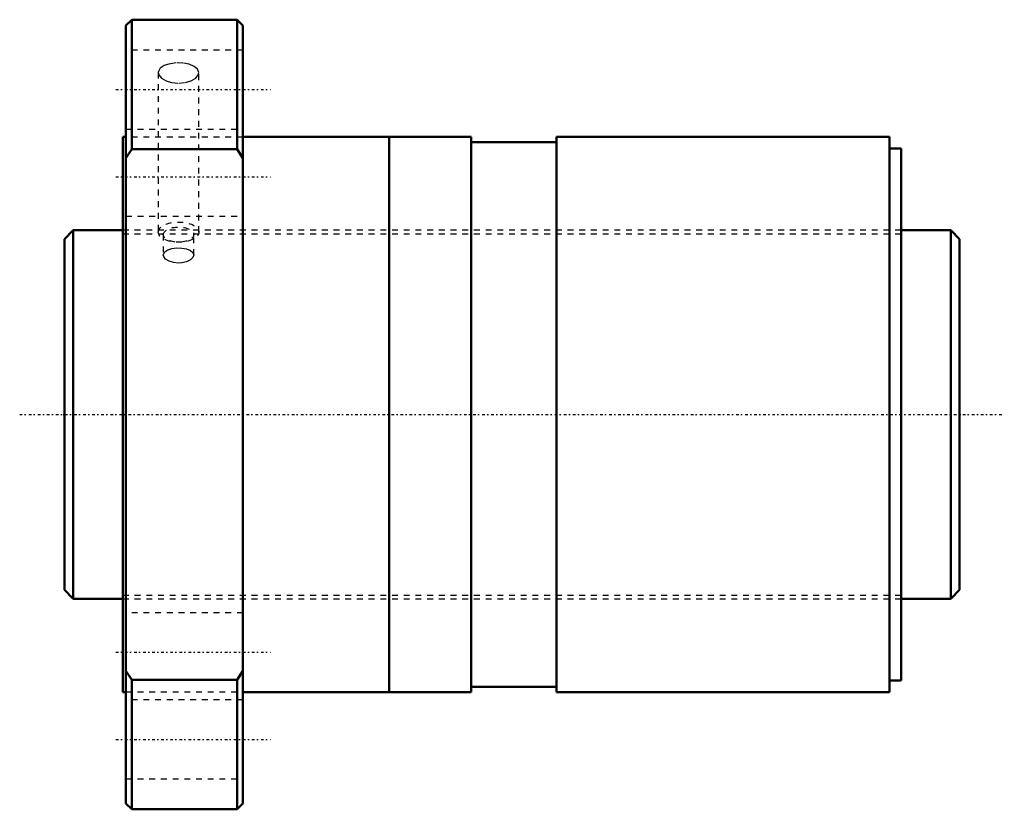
# Model space of a CAD drawing. Header units: millimetres. Extents: x -18 to 151, y -68 to 68.
import ezdxf

# ---------------------------------------------------------------- set-up
doc = ezdxf.new("R2010")
doc.units = ezdxf.units.MM
doc.linetypes.add('Center', pattern=[1.5, 0.45, -0.5, 0.05, -0.5])
doc.linetypes.add('Dashed', pattern=[2, 1, -1])
for name, color, linetype, lineweight in [('2d ConnectionPoints', 7, 'Continuous', 50), ('AM_0', 7, 'Continuous', 50), ('AM_5', 3, 'Continuous', 25), ('AM_7', 7, 'Center', 25), ('AM_9', 6, 'Dashed', 25)]:
    doc.layers.add(name, color=color, linetype=linetype, lineweight=lineweight)

# ---------------------------------------------------------------- blocks, each defined once
blk = doc.blocks.new('1_SDAN6312VX_4_nut_0_in_SDAN6312VX_4G0_153LC0_0G000__0')
at = {"layer": 'AM_0'}
for p, q in [((1.5, 67.5), (0.5, 66.5)), ((19.5, 67.5), (1.5, 67.5)), ((1.5, 67.5), (1.5, 45.35)), ((20.5, 66.5), (19.5, 67.5)), ((19.5, 67.5), (19.5, 45.35)), ((0.5, 66.5), (0.5, -66.5)), ((20.5, 66.5), (20.5, -66.5)), ((0.5, 47.5), (0, 47.5)), ((0, 47.5), (0, -47.5)), ((45.5, 47.5), (20.5, 47.5)), ((45.5, 47.5), (45.5, -47.5)), ((59.5, 47.5), (45.53, 47.5)), ((45.53, 47.5), (45.53, -47.5)), ((59.5, 47.5), (59.5, -47.5)), ((131, 47.5), (74.1, 47.5)), ((74.1, 47.5), (74.1, -47.5)), ((131, 47.5), (131, -47.5)), ((45.53, 46.5), (45.5, 46.5)), ((74.1, 46.55), (59.5, 46.55)), ((133, 45.5), (131, 45.5)), ((133, 45.5), (133, -45.5)), ((1.5, 45.35), (0.5, 43.84)), ((19.5, 45.35), (1.5, 45.35)), ((20.5, 43.84), (19.5, 45.35)), ((0.5, -43.84), (1.5, -45.35)), ((1.5, -45.35), (19.5, -45.35)), ((1.5, -45.35), (1.5, -67.5)), ((19.5, -45.35), (20.5, -43.84)), ((19.5, -45.35), (19.5, -67.5)), ((45.5, -46.5), (45.53, -46.5)), ((59.5, -46.55), (74.1, -46.55)), ((131, -45.5), (133, -45.5)), ((0, -47.5), (0.5, -47.5)), ((20.5, -47.5), (45.5, -47.5)), ((45.53, -47.5), (59.5, -47.5)), ((74.1, -47.5), (131, -47.5)), ((0.5, -66.5), (1.5, -67.5)), ((19.5, -67.5), (20.5, -66.5)), ((1.5, -67.5), (19.5, -67.5))]:
    blk.add_line(p, q, dxfattribs=at)
at = {"layer": 'AM_7'}
for p, q in [((-1.2, 55.54), (25.2, 55.54)), ((-1.2, 40.66), (25.2, 40.66)), ((-1.2, -40.66), (25.2, -40.66)), ((-1.2, -55.54), (25.2, -55.54))]:
    blk.add_line(p, q, dxfattribs=at)
at = {"layer": 'AM_9'}
for p, q in [((20.5, 62.29), (0.5, 62.29)), ((6.04, 58.45), (6.04, 31.18)), ((12.96, 31.18), (12.96, 58.46)), ((0.5, 48.79), (20.5, 48.79)), ((20.5, 47.41), (0.5, 47.41)), ((0.5, 33.91), (20.5, 33.91)), ((133, 31.5), (0, 31.5)), ((6.9, 30.75), (6.9, 27.28)), ((12.1, 27.28), (12.1, 30.75)), ((0, -31.5), (133, -31.5)), ((20.5, -33.91), (0.5, -33.91)), ((0.5, -47.41), (20.5, -47.41)), ((20.5, -48.79), (0.5, -48.79)), ((0.5, -62.29), (20.5, -62.29))]:
    blk.add_line(p, q, dxfattribs=at)
for points in [[(12.96, 58.46), (12.76, 59.02), (12.2, 59.51), (11.34, 59.87), (10.26, 60.07), (9.1, 60.1), (7.99, 59.95), (7.04, 59.64), (6.38, 59.19), (6.06, 58.64), (6.04, 58.46)], [(6.04, 58.46), (6.13, 58.06), (6.58, 57.51), (7.36, 57.05), (8.38, 56.75), (9.53, 56.65), (10.67, 56.76), (11.68, 57.07), (12.45, 57.53), (12.88, 58.09), (12.96, 58.46)], [(6.9, 27.28), (6.92, 27.43), (7.16, 27.83), (7.66, 28.15), (8.38, 28.38), (9.22, 28.48), (10.09, 28.46), (10.89, 28.31), (11.54, 28.05), (11.96, 27.69), (12.1, 27.28)], [(9.5, 25.89), (8.64, 25.97), (7.88, 26.21), (7.3, 26.56), (6.96, 26.99), (6.9, 27.28)], [(12.1, 27.28), (12.1, 27.27), (11.95, 26.83), (11.52, 26.43), (10.87, 26.11), (10.06, 25.92), (9.5, 25.89)]]:
    blk.add_lwpolyline(points, dxfattribs=at)
for centre, major_axis in [((9.5, 31.18), (-3.46, 0)), ((9.5, 30.75), (-2.6, 0))]:
    blk.add_ellipse(centre, major_axis=major_axis, ratio=0.5, dxfattribs=at)
blk = doc.blocks.new('2_0SDAN6312VX_40Shaft_0_in_SDAN6312VX_4G0_153LC0_0G000__0')
at = {"layer": 'AM_0'}
for p, q in [((-8.5, 31.5), (-10, 30)), ((0, 31.5), (-8.5, 31.5)), ((-8.5, 31.5), (-8.5, -31.5)), ((141.5, 31.5), (133, 31.5)), ((143, 30), (141.5, 31.5)), ((141.5, 31.5), (141.5, -31.5)), ((-10, 30), (-10, -30)), ((143, 30), (143, -30)), ((-10, -30), (-8.5, -31.5)), ((141.5, -31.5), (143, -30)), ((-8.5, -31.5), (0, -31.5)), ((133, -31.5), (141.5, -31.5))]:
    blk.add_line(p, q, dxfattribs=at)
at = {"layer": 'AM_5', "linetype": 'Dashed'}
for p, q in [((0, 30.8865), (133, 30.8865)), ((0, -30.8865), (133, -30.8865))]:
    blk.add_line(p, q, dxfattribs=at)
at = {"layer": 'AM_7'}
blk.add_line((-17.65, 0), (150.65, 0), dxfattribs=at)
at = {"layer": 'AM_9'}
for p, q in [((133, 31.5), (0, 31.5)), ((0, -31.5), (133, -31.5))]:
    blk.add_line(p, q, dxfattribs=at)

msp = doc.modelspace()

# ---------------------------------------------------------------- linework, layer by layer
at = {"layer": '2d ConnectionPoints'}
for p in [(-10, 0), (0, 0), (143, 0)]:
    msp.add_point(p, dxfattribs=at)

# ---------------------------------------------------------------- block references
for name in ['1_SDAN6312VX_4_nut_0_in_SDAN6312VX_4G0_153LC0_0G000__0', '2_0SDAN6312VX_40Shaft_0_in_SDAN6312VX_4G0_153LC0_0G000__0']:
    msp.add_blockref(name, (0, 0))

doc.saveas('drawing.dxf')
